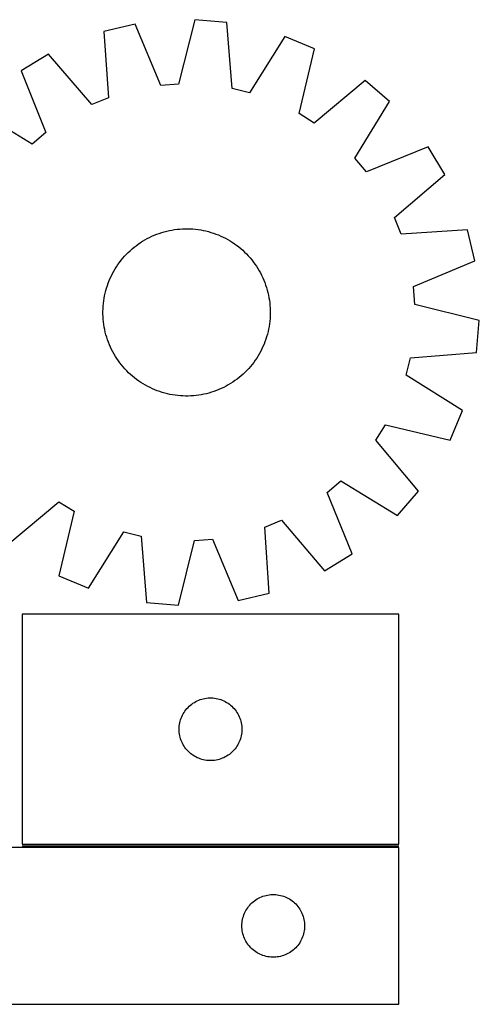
# Model space of a CAD drawing. Header units: millimetres. Extents: x 7 to 1493, y 7 to 478.
# Tile 6 of 6: x 1274 to 1493, y 7 to 478. Entities that reach past the tile are written whole.
import ezdxf

# ---------------------------------------------------------------- set-up
doc = ezdxf.new("R2010")
doc.units = ezdxf.units.MM
doc.layers.add('COMMON', color=5, linetype='CONTINUOUS', true_color=0x0000ff)
doc.layers.add('CUT', color=7, linetype='CONTINUOUS', true_color=0x000000)

msp = doc.modelspace()

# ---------------------------------------------------------------- linework, layer by layer
at = {"layer": 'COMMON'}
msp.add_line((1274.966645, 82.717559), (1454.966645, 82.717559), dxfattribs=at)
at = {"layer": 'CUT'}
for p, q in [((1328.964066, 475.609468), (1313.988249, 472.080242)), ((1341.158978, 446.279298), (1328.964066, 475.609468)), ((1357.42405, 477.729641), (1349.709628, 446.916293)), ((1372.75749, 476.458353), (1357.42405, 477.729641)), ((1375.292019, 444.795268), (1372.75749, 476.458353)), ((1313.988249, 472.080242), (1316.173245, 440.391119)), ((1400.479712, 469.680138), (1383.621013, 442.75879)), ((1414.66983, 463.732778), (1400.479712, 469.680138)), ((1407.29588, 432.836182), (1414.66983, 463.732778)), ((1287.576365, 461.269219), (1274.424107, 453.284943)), ((1308.237936, 437.143005), (1287.576365, 461.269219)), ((1274.424107, 453.284943), (1286.29464, 423.821997)), ((1438.940648, 448.719675), (1414.587917, 428.325576)), ((1450.598416, 438.678411), (1438.940648, 448.719675)), ((1349.709628, 446.916293), (1341.158978, 446.279298)), ((1383.621013, 442.75879), (1375.292019, 444.795268)), ((1316.173245, 440.391119), (1308.237936, 437.143005)), ((1434.0378, 411.572679), (1450.598416, 438.678411)), ((1279.751435, 418.280712), (1252.645703, 434.841328)), ((1414.587917, 428.325576), (1407.29588, 432.836182)), ((1286.29464, 423.821997), (1279.751435, 418.280712)), ((1469.042031, 416.900007), (1439.579085, 405.029474)), ((1477.026307, 403.747749), (1469.042031, 416.900007)), ((1439.579085, 405.029474), (1434.0378, 411.572679)), ((1452.900093, 383.086178), (1477.026307, 403.747749)), ((1456.148207, 375.150869), (1452.900093, 383.086178)), ((1342.844021, 376.326777), (1344.059972, 376.643745)), ((1344.059972, 376.643745), (1345.285279, 376.922364)), ((1345.285279, 376.922364), (1346.518734, 377.162357)), ((1346.518734, 377.162357), (1347.759118, 377.363488)), ((1347.759118, 377.363488), (1349.005208, 377.525559)), ((1349.005208, 377.525559), (1350.255774, 377.648409)), ((1350.255774, 377.648409), (1351.509581, 377.731917)), ((1351.509581, 377.731917), (1352.765393, 377.776)), ((1352.765393, 377.776), (1354.02197, 377.780616)), ((1354.02197, 377.780616), (1355.278072, 377.74576)), ((1355.278072, 377.74576), (1356.532459, 377.671466)), ((1356.532459, 377.671466), (1357.783894, 377.557807)), ((1357.783894, 377.557807), (1359.031141, 377.404896)), ((1359.031141, 377.404896), (1360.272969, 377.212883)), ((1360.272969, 377.212883), (1361.508154, 376.981958)), ((1361.508154, 376.981958), (1362.735475, 376.712349)), ((1362.735475, 376.712349), (1363.953722, 376.404322)), ((1487.83733, 377.335865), (1456.148207, 375.150869)), ((1491.366556, 362.360048), (1487.83733, 377.335865)), ((1332.515515, 371.812115), (1333.594754, 372.455738)), ((1333.594754, 372.455738), (1334.693676, 373.065143)), ((1334.693676, 373.065143), (1335.811199, 373.63973)), ((1335.811199, 373.63973), (1336.946218, 374.178931)), ((1336.946218, 374.178931), (1338.097615, 374.682214)), ((1338.097615, 374.682214), (1339.264251, 375.149083)), ((1339.264251, 375.149083), (1340.444976, 375.579076)), ((1340.444976, 375.579076), (1341.638626, 375.97177)), ((1341.638626, 375.97177), (1342.844021, 376.326777)), ((1363.953722, 376.404322), (1365.161693, 376.058181)), ((1365.161693, 376.058181), (1366.358195, 375.674268)), ((1366.358195, 375.674268), (1367.542048, 375.25296)), ((1367.542048, 375.25296), (1368.712083, 374.794675)), ((1368.712083, 374.794675), (1369.867145, 374.299865)), ((1369.867145, 374.299865), (1371.006095, 373.769017)), ((1371.006095, 373.769017), (1372.127809, 373.202656)), ((1372.127809, 373.202656), (1373.23118, 372.601341)), ((1373.23118, 372.601341), (1374.315118, 371.965664)), ((1374.315118, 371.965664), (1375.378554, 371.296254)), ((1325.598757, 366.406115), (1326.511603, 367.269666)), ((1326.511603, 367.269666), (1327.451122, 368.104118)), ((1327.451122, 368.104118), (1328.416389, 368.908647)), ((1328.416389, 368.908647), (1329.40645, 369.682459)), ((1329.40645, 369.682459), (1330.420329, 370.424791)), ((1330.420329, 370.424791), (1331.457025, 371.13491)), ((1331.457025, 371.13491), (1332.515515, 371.812115)), ((1375.378554, 371.296254), (1376.420439, 370.593771)), ((1376.420439, 370.593771), (1377.439744, 369.858908)), ((1377.439744, 369.858908), (1378.435464, 369.09239)), ((1378.435464, 369.09239), (1379.406616, 368.294975)), ((1379.406616, 368.294975), (1380.35224, 367.467448)), ((1380.35224, 367.467448), (1381.271405, 366.610627)), ((1321.465206, 361.682656), (1322.231724, 362.678376)), ((1322.231724, 362.678376), (1323.029139, 363.649527)), ((1323.029139, 363.649527), (1323.856666, 364.595152)), ((1323.856666, 364.595152), (1324.713487, 365.514317)), ((1324.713487, 365.514317), (1325.598757, 366.406115)), ((1381.271405, 366.610627), (1382.163204, 365.725357)), ((1382.163204, 365.725357), (1383.026755, 364.812511)), ((1383.026755, 364.812511), (1383.861206, 363.872992)), ((1383.861206, 363.872992), (1384.665735, 362.907725)), ((1384.665735, 362.907725), (1385.439547, 361.917664)), ((1318.722774, 357.474091), (1319.35845, 358.55803)), ((1319.35845, 358.55803), (1320.02786, 359.621466)), ((1320.02786, 359.621466), (1320.730343, 360.663351)), ((1320.730343, 360.663351), (1321.465206, 361.682656)), ((1385.439547, 361.917664), (1386.181879, 360.903785)), ((1386.181879, 360.903785), (1386.891998, 359.867089)), ((1386.891998, 359.867089), (1387.569203, 358.808599)), ((1387.569203, 358.808599), (1388.212826, 357.729361)), ((1462.036386, 350.165136), (1491.366556, 362.360048)), ((1316.529439, 352.954994), (1317.024249, 354.110057)), ((1317.024249, 354.110057), (1317.555097, 355.249007)), ((1317.555097, 355.249007), (1318.121458, 356.370721)), ((1318.121458, 356.370721), (1318.722774, 357.474091)), ((1388.212826, 357.729361), (1388.822231, 356.630438)), ((1388.822231, 356.630438), (1389.396818, 355.512915)), ((1389.396818, 355.512915), (1389.936019, 354.377896)), ((1389.936019, 354.377896), (1390.439303, 353.2265)), ((1390.439303, 353.2265), (1390.906171, 352.059863)), ((1314.919792, 348.196634), (1315.265933, 349.404605)), ((1315.265933, 349.404605), (1315.649846, 350.601107)), ((1315.649846, 350.601107), (1316.071154, 351.784959)), ((1316.071154, 351.784959), (1316.529439, 352.954994)), ((1390.906171, 352.059863), (1391.336165, 350.879138)), ((1391.336165, 350.879138), (1391.728858, 349.685488)), ((1391.728858, 349.685488), (1392.083865, 348.480093)), ((1392.083865, 348.480093), (1392.400834, 347.264142)), ((1462.673381, 341.614486), (1462.036386, 350.165136)), ((1313.919218, 343.274053), (1314.111231, 344.515881)), ((1314.111231, 344.515881), (1314.342156, 345.751065)), ((1314.342156, 345.751065), (1314.611765, 346.978387)), ((1314.611765, 346.978387), (1314.919792, 348.196634)), ((1392.400834, 347.264142), (1392.679452, 346.038835)), ((1392.679452, 346.038835), (1392.919445, 344.80538)), ((1392.919445, 344.80538), (1393.120577, 343.564996)), ((1313.543498, 338.264882), (1313.578354, 339.520984)), ((1313.578354, 339.520984), (1313.652648, 340.775371)), ((1313.652648, 340.775371), (1313.766307, 342.026806)), ((1313.766307, 342.026806), (1313.919218, 343.274053)), ((1393.120577, 343.564996), (1393.282647, 342.318906)), ((1393.282647, 342.318906), (1393.405497, 341.06834)), ((1393.405497, 341.06834), (1393.489005, 339.814533)), ((1393.489005, 339.814533), (1393.533089, 338.558721)), ((1493.486729, 333.900064), (1462.673381, 341.614486)), ((1313.548114, 337.008305), (1313.543498, 338.264882)), ((1313.592197, 335.752493), (1313.548114, 337.008305)), ((1313.675705, 334.498686), (1313.592197, 335.752493)), ((1313.798555, 333.24812), (1313.675705, 334.498686)), ((1393.428554, 334.791655), (1393.314895, 333.54022)), ((1393.502848, 336.046042), (1393.428554, 334.791655)), ((1393.537705, 337.302144), (1393.502848, 336.046042)), ((1393.533089, 338.558721), (1393.537705, 337.302144)), ((1313.960626, 332.00203), (1313.798555, 333.24812)), ((1314.161757, 330.761646), (1313.960626, 332.00203)), ((1314.40175, 329.528191), (1314.161757, 330.761646)), ((1392.739046, 329.81596), (1392.469437, 328.588639)), ((1392.969971, 331.051145), (1392.739046, 329.81596)), ((1393.161984, 332.292973), (1392.969971, 331.051145)), ((1393.314895, 333.54022), (1393.161984, 332.292973)), ((1492.215441, 318.566624), (1493.486729, 333.900064)), ((1314.680369, 328.302884), (1314.40175, 329.528191)), ((1314.997338, 327.086932), (1314.680369, 328.302884)), ((1315.352344, 325.881537), (1314.997338, 327.086932)), ((1315.745038, 324.687888), (1315.352344, 325.881537)), ((1391.431356, 324.965919), (1391.010049, 323.782066)), ((1391.815269, 326.162421), (1391.431356, 324.965919)), ((1392.16141, 327.370392), (1391.815269, 326.162421)), ((1392.469437, 328.588639), (1392.16141, 327.370392)), ((1316.175031, 323.507163), (1315.745038, 324.687888)), ((1316.6419, 322.340526), (1316.175031, 323.507163)), ((1317.145183, 321.18913), (1316.6419, 322.340526)), ((1317.684384, 320.054111), (1317.145183, 321.18913)), ((1389.526105, 320.318019), (1388.959744, 319.196305)), ((1390.056953, 321.456969), (1389.526105, 320.318019)), ((1390.551764, 322.612032), (1390.056953, 321.456969)), ((1391.010049, 323.782066), (1390.551764, 322.612032)), ((1318.258971, 318.936588), (1317.684384, 320.054111)), ((1318.868376, 317.837665), (1318.258971, 318.936588)), ((1319.511999, 316.758427), (1318.868376, 317.837665)), ((1320.189204, 315.699937), (1319.511999, 316.758427)), ((1320.899323, 314.663241), (1320.189204, 315.699937)), ((1387.053342, 315.94556), (1386.350859, 314.903675)), ((1387.722752, 317.008996), (1387.053342, 315.94556)), ((1388.358429, 318.092935), (1387.722752, 317.008996)), ((1388.959744, 319.196305), (1388.358429, 318.092935)), ((1458.515878, 307.703101), (1460.552357, 316.032095)), ((1460.552357, 316.032095), (1492.215441, 318.566624)), ((1321.641655, 313.649362), (1320.899323, 314.663241)), ((1322.415467, 312.659301), (1321.641655, 313.649362)), ((1323.219996, 311.694034), (1322.415467, 312.659301)), ((1324.054448, 310.754514), (1323.219996, 311.694034)), ((1324.917999, 309.841669), (1324.054448, 310.754514)), ((1383.224536, 310.971874), (1382.367715, 310.052709)), ((1384.052063, 311.917498), (1383.224536, 310.971874)), ((1384.849478, 312.88865), (1384.052063, 311.917498)), ((1385.615996, 313.88437), (1384.849478, 312.88865)), ((1386.350859, 314.903675), (1385.615996, 313.88437)), ((1325.809797, 308.956399), (1324.917999, 309.841669)), ((1326.728962, 308.099578), (1325.809797, 308.956399)), ((1327.674587, 307.272051), (1326.728962, 308.099578)), ((1328.645738, 306.474636), (1327.674587, 307.272051)), ((1329.641458, 305.708118), (1328.645738, 306.474636)), ((1378.664813, 306.658379), (1377.674752, 305.884567)), ((1379.63008, 307.462908), (1378.664813, 306.658379)), ((1380.5696, 308.29736), (1379.63008, 307.462908)), ((1381.482445, 309.160911), (1380.5696, 308.29736)), ((1382.367715, 310.052709), (1381.482445, 309.160911)), ((1485.437227, 290.844402), (1458.515878, 307.703101)), ((1330.660763, 304.973255), (1329.641458, 305.708118)), ((1331.702648, 304.270772), (1330.660763, 304.973255)), ((1332.766084, 303.601362), (1331.702648, 304.270772)), ((1333.850023, 302.965685), (1332.766084, 303.601362)), ((1334.953393, 302.36437), (1333.850023, 302.965685)), ((1336.075107, 301.798009), (1334.953393, 302.36437)), ((1337.214057, 301.267161), (1336.075107, 301.798009)), ((1370.134984, 301.388095), (1368.983588, 300.884812)), ((1371.270003, 301.927296), (1370.134984, 301.388095)), ((1372.387526, 302.501883), (1371.270003, 301.927296)), ((1373.486449, 303.111288), (1372.387526, 302.501883)), ((1374.565688, 303.754911), (1373.486449, 303.111288)), ((1375.624177, 304.432116), (1374.565688, 303.754911)), ((1376.660873, 305.142235), (1375.624177, 304.432116)), ((1377.674752, 305.884567), (1376.660873, 305.142235)), ((1338.36912, 300.77235), (1337.214057, 301.267161)), ((1339.539155, 300.314065), (1338.36912, 300.77235)), ((1340.723007, 299.892758), (1339.539155, 300.314065)), ((1341.919509, 299.508845), (1340.723007, 299.892758)), ((1343.12748, 299.162704), (1341.919509, 299.508845)), ((1344.345727, 298.854677), (1343.12748, 299.162704)), ((1345.573049, 298.585068), (1344.345727, 298.854677)), ((1346.808233, 298.354143), (1345.573049, 298.585068)), ((1348.050062, 298.16213), (1346.808233, 298.354143)), ((1349.297309, 298.009219), (1348.050062, 298.16213)), ((1350.548743, 297.89556), (1349.297309, 298.009219)), ((1351.80313, 297.821266), (1350.548743, 297.89556)), ((1353.059232, 297.78641), (1351.80313, 297.821266)), ((1354.315809, 297.791025), (1353.059232, 297.78641)), ((1355.571621, 297.835109), (1354.315809, 297.791025)), ((1356.825428, 297.918617), (1355.571621, 297.835109)), ((1358.075994, 298.041467), (1356.825428, 297.918617)), ((1359.322084, 298.203538), (1358.075994, 298.041467)), ((1360.562468, 298.404669), (1359.322084, 298.203538)), ((1361.795923, 298.644662), (1360.562468, 298.404669)), ((1363.02123, 298.92328), (1361.795923, 298.644662)), ((1364.237182, 299.240249), (1363.02123, 298.92328)), ((1365.442577, 299.595256), (1364.237182, 299.240249)), ((1366.636226, 299.98795), (1365.442577, 299.595256)), ((1367.816951, 300.417943), (1366.636226, 299.98795)), ((1368.983588, 300.884812), (1367.816951, 300.417943)), ((1479.489866, 276.654284), (1485.437227, 290.844402)), ((1444.082664, 276.736197), (1448.593271, 284.028234)), ((1448.593271, 284.028234), (1479.489866, 276.654284)), ((1464.476763, 252.383466), (1444.082664, 276.736197)), ((1420.786562, 251.745029), (1427.329767, 257.286314)), ((1427.329767, 257.286314), (1454.4355, 240.725698)), ((1432.657095, 222.282083), (1420.786562, 251.745029)), ((1454.4355, 240.725698), (1464.476763, 252.383466)), ((1268.140555, 226.847351), (1292.493285, 247.24145)), ((1292.493285, 247.24145), (1299.785322, 242.730844)), ((1299.785322, 242.730844), (1292.411372, 211.834248)), ((1390.907957, 235.175907), (1398.843266, 238.424021)), ((1398.843266, 238.424021), (1419.504837, 214.297807)), ((1306.60149, 205.886887), (1323.46019, 232.808236)), ((1323.46019, 232.808236), (1331.789183, 230.771758)), ((1331.789183, 230.771758), (1334.323713, 199.108673)), ((1393.092954, 203.486784), (1390.907957, 235.175907)), ((1349.657152, 197.837385), (1357.371574, 228.650733)), ((1357.371574, 228.650733), (1365.922224, 229.287728)), ((1365.922224, 229.287728), (1378.117136, 199.957558)), ((1419.504837, 214.297807), (1432.657095, 222.282083)), ((1292.411372, 211.834248), (1306.60149, 205.886887)), ((1378.117136, 199.957558), (1393.092954, 203.486784)), ((1334.323713, 199.108673), (1349.657152, 197.837385)), ((1454.966645, 193.46756), (1274.966645, 193.46756)), ((1274.966645, 193.46756), (1274.966645, 83.46756)), ((1454.966645, 83.46756), (1454.966645, 193.46756)), ((1355.963431, 150.465149), (1356.592989, 150.912715)), ((1356.592989, 150.912715), (1357.244753, 151.327279)), ((1357.244753, 151.327279), (1357.916994, 151.707742)), ((1357.916994, 151.707742), (1358.607929, 152.053094)), ((1358.607929, 152.053094), (1359.315727, 152.362419)), ((1359.315727, 152.362419), (1360.038509, 152.634898)), ((1360.038509, 152.634898), (1360.77436, 152.869808)), ((1360.77436, 152.869808), (1361.521329, 153.066526)), ((1361.521329, 153.066526), (1362.277434, 153.224529)), ((1362.277434, 153.224529), (1363.04067, 153.3434)), ((1363.04067, 153.3434), (1363.809013, 153.422823)), ((1363.809013, 153.422823), (1364.580426, 153.462587)), ((1364.580426, 153.462587), (1365.352864, 153.462587)), ((1365.352864, 153.462587), (1366.124277, 153.422823)), ((1366.124277, 153.422823), (1366.89262, 153.3434)), ((1366.89262, 153.3434), (1367.655856, 153.224529)), ((1367.655856, 153.224529), (1368.411961, 153.066526)), ((1368.411961, 153.066526), (1369.15893, 152.869808)), ((1369.15893, 152.869808), (1369.894781, 152.634898)), ((1369.894781, 152.634898), (1370.617563, 152.362419)), ((1370.617563, 152.362419), (1371.325361, 152.053094)), ((1371.325361, 152.053094), (1372.016296, 151.707742)), ((1372.016296, 151.707742), (1372.688537, 151.327279)), ((1372.688537, 151.327279), (1373.340301, 150.912715)), ((1373.340301, 150.912715), (1373.969859, 150.465149)), ((1351.912366, 145.855781), (1352.310012, 146.518003)), ((1352.310012, 146.518003), (1352.74122, 147.158876)), ((1352.74122, 147.158876), (1353.204848, 147.776702)), ((1353.204848, 147.776702), (1353.699666, 148.369842)), ((1353.699666, 148.369842), (1354.224362, 148.936722)), ((1354.224362, 148.936722), (1354.777545, 149.47584)), ((1354.777545, 149.47584), (1355.357747, 149.985767)), ((1355.357747, 149.985767), (1355.963431, 150.465149)), ((1373.969859, 150.465149), (1374.575543, 149.985767)), ((1374.575543, 149.985767), (1375.155745, 149.47584)), ((1375.155745, 149.47584), (1375.708928, 148.936722)), ((1375.708928, 148.936722), (1376.233624, 148.369842)), ((1376.233624, 148.369842), (1376.728442, 147.776702)), ((1376.728442, 147.776702), (1377.19207, 147.158876)), ((1377.19207, 147.158876), (1377.623278, 146.518003)), ((1377.623278, 146.518003), (1378.020924, 145.855781)), ((1350.145327, 140.775919), (1350.28381, 141.535841)), ((1350.28381, 141.535841), (1350.461229, 142.287627)), ((1350.461229, 142.287627), (1350.677114, 143.029282)), ((1350.677114, 143.029282), (1350.930893, 143.758841)), ((1350.930893, 143.758841), (1351.221891, 144.474369)), ((1351.221891, 144.474369), (1351.549339, 145.173967)), ((1351.549339, 145.173967), (1351.912366, 145.855781)), ((1378.020924, 145.855781), (1378.383951, 145.173967)), ((1378.383951, 145.173967), (1378.711399, 144.474369)), ((1378.711399, 144.474369), (1379.002397, 143.758841)), ((1379.002397, 143.758841), (1379.256176, 143.029282)), ((1379.256176, 143.029282), (1379.472061, 142.287627)), ((1379.472061, 142.287627), (1379.64948, 141.535841)), ((1379.64948, 141.535841), (1379.787963, 140.775919)), ((1349.966645, 138.46756), (1349.986534, 139.239741)), ((1349.986534, 137.695379), (1349.966645, 138.46756)), ((1349.986534, 139.239741), (1350.046147, 140.009875)), ((1350.046147, 136.925245), (1349.986534, 137.695379)), ((1350.046147, 140.009875), (1350.145327, 140.775919)), ((1350.145327, 136.159201), (1350.046147, 136.925245)), ((1379.787963, 140.775919), (1379.887143, 140.009875)), ((1379.887143, 136.925245), (1379.787963, 136.159201)), ((1379.887143, 140.009875), (1379.946756, 139.239741)), ((1379.946756, 137.695379), (1379.887143, 136.925245)), ((1379.946756, 139.239741), (1379.966645, 138.46756)), ((1379.966645, 138.46756), (1379.946756, 137.695379)), ((1350.28381, 135.399279), (1350.145327, 136.159201)), ((1350.461229, 134.647493), (1350.28381, 135.399279)), ((1350.677114, 133.905837), (1350.461229, 134.647493)), ((1350.930893, 133.176279), (1350.677114, 133.905837)), ((1351.221891, 132.460751), (1350.930893, 133.176279)), ((1351.549339, 131.761153), (1351.221891, 132.460751)), ((1378.711399, 132.460751), (1378.383951, 131.761153)), ((1379.002397, 133.176279), (1378.711399, 132.460751)), ((1379.256176, 133.905837), (1379.002397, 133.176279)), ((1379.472061, 134.647493), (1379.256176, 133.905837)), ((1379.64948, 135.399279), (1379.472061, 134.647493)), ((1379.787963, 136.159201), (1379.64948, 135.399279)), ((1351.912366, 131.079339), (1351.549339, 131.761153)), ((1352.310012, 130.417117), (1351.912366, 131.079339)), ((1352.74122, 129.776243), (1352.310012, 130.417117)), ((1353.204848, 129.158418), (1352.74122, 129.776243)), ((1353.699666, 128.565278), (1353.204848, 129.158418)), ((1354.224362, 127.998398), (1353.699666, 128.565278)), ((1354.777545, 127.459279), (1354.224362, 127.998398)), ((1355.357747, 126.949353), (1354.777545, 127.459279)), ((1375.155745, 127.459279), (1374.575543, 126.949353)), ((1375.708928, 127.998398), (1375.155745, 127.459279)), ((1376.233624, 128.565278), (1375.708928, 127.998398)), ((1376.728442, 129.158418), (1376.233624, 128.565278)), ((1377.19207, 129.776243), (1376.728442, 129.158418)), ((1377.623278, 130.417117), (1377.19207, 129.776243)), ((1378.020924, 131.079339), (1377.623278, 130.417117)), ((1378.383951, 131.761153), (1378.020924, 131.079339)), ((1355.963431, 126.469971), (1355.357747, 126.949353)), ((1356.592989, 126.022405), (1355.963431, 126.469971)), ((1357.244753, 125.607841), (1356.592989, 126.022405)), ((1357.916994, 125.227378), (1357.244753, 125.607841)), ((1358.607929, 124.882026), (1357.916994, 125.227378)), ((1359.315727, 124.5727), (1358.607929, 124.882026)), ((1360.038509, 124.300222), (1359.315727, 124.5727)), ((1360.77436, 124.065312), (1360.038509, 124.300222)), ((1361.521329, 123.868594), (1360.77436, 124.065312)), ((1362.277434, 123.710591), (1361.521329, 123.868594)), ((1363.04067, 123.59172), (1362.277434, 123.710591)), ((1363.809013, 123.512297), (1363.04067, 123.59172)), ((1364.580426, 123.472533), (1363.809013, 123.512297)), ((1365.352864, 123.472533), (1364.580426, 123.472533)), ((1366.124277, 123.512297), (1365.352864, 123.472533)), ((1366.89262, 123.59172), (1366.124277, 123.512297)), ((1367.655856, 123.710591), (1366.89262, 123.59172)), ((1368.411961, 123.868594), (1367.655856, 123.710591)), ((1369.15893, 124.065312), (1368.411961, 123.868594)), ((1369.894781, 124.300222), (1369.15893, 124.065312)), ((1370.617563, 124.5727), (1369.894781, 124.300222)), ((1371.325361, 124.882026), (1370.617563, 124.5727)), ((1372.016296, 125.227378), (1371.325361, 124.882026)), ((1372.688537, 125.607841), (1372.016296, 125.227378)), ((1373.340301, 126.022405), (1372.688537, 125.607841)), ((1373.969859, 126.469971), (1373.340301, 126.022405)), ((1374.575543, 126.949353), (1373.969859, 126.469971)), ((1454.966645, 81.967559), (1254.966645, 81.967559)), ((1274.966645, 83.46756), (1454.966645, 83.46756)), ((1454.966645, 6.967559), (1454.966645, 81.967559)), ((1385.963431, 56.465148), (1386.592989, 56.912714)), ((1386.592989, 56.912714), (1387.244753, 57.327278)), ((1387.244753, 57.327278), (1387.916994, 57.707741)), ((1387.916994, 57.707741), (1388.607929, 58.053093)), ((1388.607929, 58.053093), (1389.315727, 58.362418)), ((1389.315727, 58.362418), (1390.038509, 58.634897)), ((1390.038509, 58.634897), (1390.77436, 58.869807)), ((1390.77436, 58.869807), (1391.521329, 59.066525)), ((1391.521329, 59.066525), (1392.277434, 59.224528)), ((1392.277434, 59.224528), (1393.04067, 59.343399)), ((1393.04067, 59.343399), (1393.809013, 59.422822)), ((1393.809013, 59.422822), (1394.580426, 59.462586)), ((1394.580426, 59.462586), (1395.352864, 59.462586)), ((1395.352864, 59.462586), (1396.124277, 59.422822)), ((1396.124277, 59.422822), (1396.89262, 59.343399)), ((1396.89262, 59.343399), (1397.655856, 59.224528)), ((1397.655856, 59.224528), (1398.411961, 59.066525)), ((1398.411961, 59.066525), (1399.15893, 58.869807)), ((1399.15893, 58.869807), (1399.894781, 58.634897)), ((1399.894781, 58.634897), (1400.617563, 58.362418)), ((1400.617563, 58.362418), (1401.325361, 58.053093)), ((1401.325361, 58.053093), (1402.016296, 57.707741)), ((1402.016296, 57.707741), (1402.688537, 57.327278)), ((1402.688537, 57.327278), (1403.340301, 56.912714)), ((1403.340301, 56.912714), (1403.969859, 56.465148)), ((1381.549339, 51.173966), (1381.912366, 51.85578)), ((1381.912366, 51.85578), (1382.310012, 52.518002)), ((1382.310012, 52.518002), (1382.74122, 53.158875)), ((1382.74122, 53.158875), (1383.204848, 53.776701)), ((1383.204848, 53.776701), (1383.699666, 54.369841)), ((1383.699666, 54.369841), (1384.224362, 54.936721)), ((1384.224362, 54.936721), (1384.777545, 55.475839)), ((1384.777545, 55.475839), (1385.357747, 55.985766)), ((1385.357747, 55.985766), (1385.963431, 56.465148)), ((1403.969859, 56.465148), (1404.575543, 55.985766)), ((1404.575543, 55.985766), (1405.155745, 55.475839)), ((1405.155745, 55.475839), (1405.708928, 54.936721)), ((1405.708928, 54.936721), (1406.233624, 54.369841)), ((1406.233624, 54.369841), (1406.728442, 53.776701)), ((1406.728442, 53.776701), (1407.19207, 53.158875)), ((1407.19207, 53.158875), (1407.623278, 52.518002)), ((1407.623278, 52.518002), (1408.020924, 51.85578)), ((1408.020924, 51.85578), (1408.383951, 51.173966)), ((1380.145327, 46.775918), (1380.28381, 47.53584)), ((1380.28381, 47.53584), (1380.461229, 48.287626)), ((1380.461229, 48.287626), (1380.677114, 49.029281)), ((1380.677114, 49.029281), (1380.930893, 49.75884)), ((1380.930893, 49.75884), (1381.221891, 50.474368)), ((1381.221891, 50.474368), (1381.549339, 51.173966)), ((1408.383951, 51.173966), (1408.711399, 50.474368)), ((1408.711399, 50.474368), (1409.002397, 49.75884)), ((1409.002397, 49.75884), (1409.256176, 49.029281)), ((1409.256176, 49.029281), (1409.472061, 48.287626)), ((1409.472061, 48.287626), (1409.64948, 47.53584)), ((1409.64948, 47.53584), (1409.787963, 46.775918)), ((1379.966645, 44.467559), (1379.986534, 45.23974)), ((1379.986534, 43.695378), (1379.966645, 44.467559)), ((1379.986534, 45.23974), (1380.046147, 46.009874)), ((1380.046147, 42.925244), (1379.986534, 43.695378)), ((1380.046147, 46.009874), (1380.145327, 46.775918)), ((1380.145327, 42.1592), (1380.046147, 42.925244)), ((1409.787963, 46.775918), (1409.887143, 46.009874)), ((1409.887143, 42.925244), (1409.787963, 42.1592)), ((1409.887143, 46.009874), (1409.946756, 45.23974)), ((1409.946756, 43.695378), (1409.887143, 42.925244)), ((1409.946756, 45.23974), (1409.966645, 44.467559)), ((1409.966645, 44.467559), (1409.946756, 43.695378)), ((1380.28381, 41.399278), (1380.145327, 42.1592)), ((1380.461229, 40.647492), (1380.28381, 41.399278)), ((1380.677114, 39.905836), (1380.461229, 40.647492)), ((1380.930893, 39.176278), (1380.677114, 39.905836)), ((1381.221891, 38.46075), (1380.930893, 39.176278)), ((1381.549339, 37.761152), (1381.221891, 38.46075)), ((1381.912366, 37.079338), (1381.549339, 37.761152)), ((1408.383951, 37.761152), (1408.020924, 37.079338)), ((1408.711399, 38.46075), (1408.383951, 37.761152)), ((1409.002397, 39.176278), (1408.711399, 38.46075)), ((1409.256176, 39.905836), (1409.002397, 39.176278)), ((1409.472061, 40.647492), (1409.256176, 39.905836)), ((1409.64948, 41.399278), (1409.472061, 40.647492)), ((1409.787963, 42.1592), (1409.64948, 41.399278)), ((1382.310012, 36.417116), (1381.912366, 37.079338)), ((1382.74122, 35.776242), (1382.310012, 36.417116)), ((1383.204848, 35.158417), (1382.74122, 35.776242)), ((1383.699666, 34.565277), (1383.204848, 35.158417)), ((1384.224362, 33.998397), (1383.699666, 34.565277)), ((1384.777545, 33.459278), (1384.224362, 33.998397)), ((1385.357747, 32.949352), (1384.777545, 33.459278)), ((1405.155745, 33.459278), (1404.575543, 32.949352)), ((1405.708928, 33.998397), (1405.155745, 33.459278)), ((1406.233624, 34.565277), (1405.708928, 33.998397)), ((1406.728442, 35.158417), (1406.233624, 34.565277)), ((1407.19207, 35.776242), (1406.728442, 35.158417)), ((1407.623278, 36.417116), (1407.19207, 35.776242)), ((1408.020924, 37.079338), (1407.623278, 36.417116)), ((1385.963431, 32.46997), (1385.357747, 32.949352)), ((1386.592989, 32.022404), (1385.963431, 32.46997)), ((1387.244753, 31.60784), (1386.592989, 32.022404)), ((1387.916994, 31.227377), (1387.244753, 31.60784)), ((1388.607929, 30.882025), (1387.916994, 31.227377)), ((1389.315727, 30.572699), (1388.607929, 30.882025)), ((1390.038509, 30.300221), (1389.315727, 30.572699)), ((1390.77436, 30.065311), (1390.038509, 30.300221)), ((1391.521329, 29.868593), (1390.77436, 30.065311)), ((1392.277434, 29.71059), (1391.521329, 29.868593)), ((1393.04067, 29.591719), (1392.277434, 29.71059)), ((1393.809013, 29.512296), (1393.04067, 29.591719)), ((1394.580426, 29.472532), (1393.809013, 29.512296)), ((1395.352864, 29.472532), (1394.580426, 29.472532)), ((1396.124277, 29.512296), (1395.352864, 29.472532)), ((1396.89262, 29.591719), (1396.124277, 29.512296)), ((1397.655856, 29.71059), (1396.89262, 29.591719)), ((1398.411961, 29.868593), (1397.655856, 29.71059)), ((1399.15893, 30.065311), (1398.411961, 29.868593)), ((1399.894781, 30.300221), (1399.15893, 30.065311)), ((1400.617563, 30.572699), (1399.894781, 30.300221)), ((1401.325361, 30.882025), (1400.617563, 30.572699)), ((1402.016296, 31.227377), (1401.325361, 30.882025)), ((1402.688537, 31.60784), (1402.016296, 31.227377)), ((1403.340301, 32.022404), (1402.688537, 31.60784)), ((1403.969859, 32.46997), (1403.340301, 32.022404)), ((1404.575543, 32.949352), (1403.969859, 32.46997)), ((1154.966645, 6.967559), (1454.966645, 6.967559))]:
    msp.add_line(p, q, dxfattribs=at)

doc.saveas('drawing.dxf')
